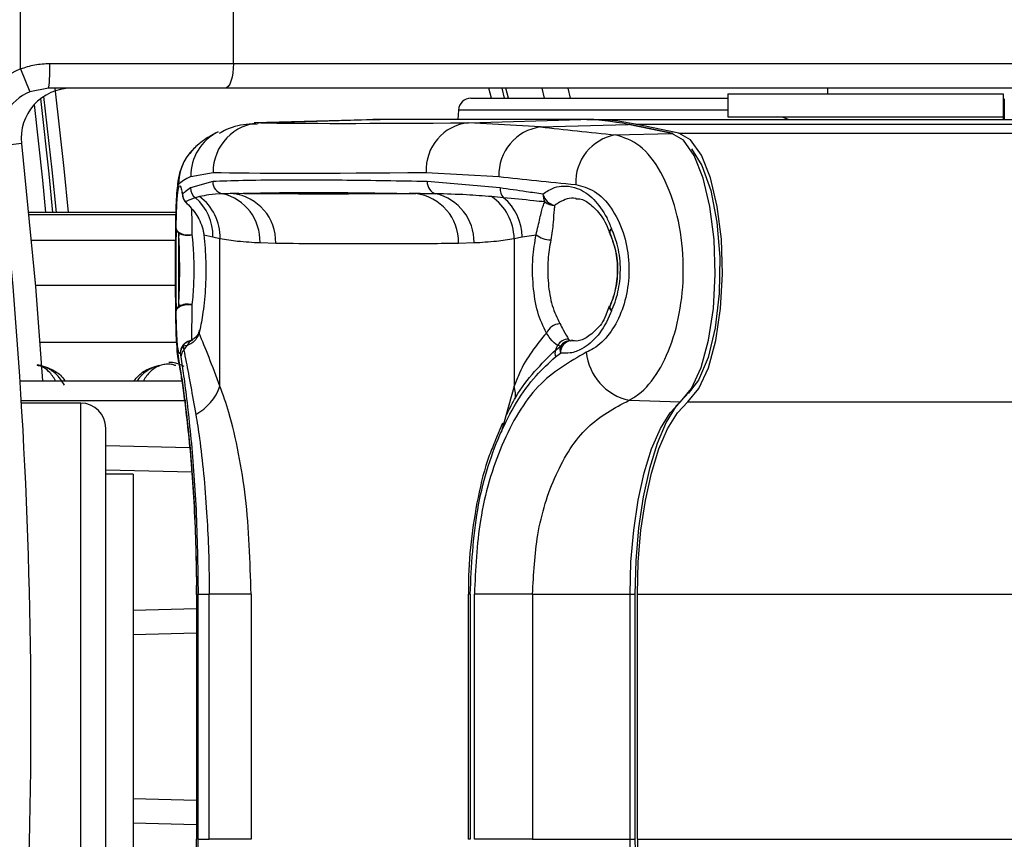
# Model space of a CAD drawing. Header units: millimetres. Extents: x 20 to 26560, y 40 to 17955.
# Tile 67 of 90: x 10138 to 10217, y 13077 to 13143. Entities that reach past the tile are written whole.
import ezdxf

# ---------------------------------------------------------------- set-up
doc = ezdxf.new("R2010")
doc.units = ezdxf.units.MM
doc.header["$LTSCALE"] = 2
doc.layers.add('COMPONENT_GEOMETRY', color=7, linetype='Continuous')
doc.styles.add('SLDTEXTSTYLE0', font='TXT', dxfattribs={"width": 0.75})
doc.dimstyles.new('SLDDIMSTYLE0', dxfattribs={"dimtxt": 150, "dimasz": 6.604, "dimexe": 0, "dimexo": 0.0625, "dimgap": 37.5, "dimtad": 0, "dimtih": 1, "dimtoh": 1, "dimdec": 1, "dimrnd": 1e-09, "dimzin": 12, "dimdsep": 46, "dimtxsty": 'SLDTEXTSTYLE0', "dimsah": 1, "dimcen": 0.09, "dimadec": 0, "dimazin": 3, "dimtfac": 1, "dimtdec": 1, "dimtofl": 0, "dimtmove": 0, "dimatfit": 3, "dimfxl": 1, "dimfrac": 2, "dimtolj": 1, "dimtzin": 12, "dimarcsym": 0})
doc.dimstyles.new('SLDDIMSTYLE1', dxfattribs={"dimtxt": 150, "dimasz": 6.604, "dimexe": 0, "dimexo": 0.0625, "dimgap": 37.5, "dimtad": 0, "dimtih": 1, "dimtoh": 1, "dimdec": 0, "dimrnd": 1e-09, "dimzin": 12, "dimdsep": 46, "dimtxsty": 'SLDTEXTSTYLE0', "dimsah": 1, "dimcen": 0.09, "dimadec": 0, "dimazin": 3, "dimtfac": 1, "dimtdec": 0, "dimtofl": 0, "dimtmove": 0, "dimatfit": 3, "dimfxl": 1, "dimfrac": 2, "dimtolj": 1, "dimtzin": 12, "dimarcsym": 0})

# ---------------------------------------------------------------- blocks, each defined once
blk = doc.blocks.new('_D')
at = {"layer": 'COMPONENT_GEOMETRY', "color": 7}
for p, q in [((17865.6, 13084.212), (17865.6, 8497.887)), ((9988.309, 12387.674), (9988.309, 8497.887)), ((13516.017, 8720.278), (13470.314, 8720.278)), ((13470.314, 8720.278), (13470.314, 8482.153)), ((14337.892, 8720.278), (14383.595, 8720.278)), ((14383.595, 8720.278), (14383.595, 8482.153)), ((9988.309, 8504.237), (13399.568, 8504.237)), ((17865.6, 8504.237), (14454.34, 8504.237)), ((13470.314, 8482.153), (13516.017, 8482.153)), ((14383.595, 8482.153), (14337.892, 8482.153))]:
    blk.add_line(p, q, dxfattribs=at)
for points in [[(9988.309, 8504.237), (9994.913, 8503.221), (9994.913, 8505.253)], [(17865.6, 8504.237), (17858.996, 8505.253), (17858.996, 8503.221)]]:
    blk.add_solid(points, dxfattribs=at)
at = {"layer": 'COMPONENT_GEOMETRY', "color": 7, "char_height": 150, "attachment_point": 1, "style": 'SLDTEXTSTYLE0'}
for s, insert in [('12\'11.06"', (13516.017, 8675.513)), ('3938.6mm', (13434.663, 8451.086))]:
    blk.add_mtext(s, dxfattribs=dict(at, insert=insert))
blk = doc.blocks.new('_D_1')
at = {"layer": 'COMPONENT_GEOMETRY', "color": 7}
for p, q in [((9577.371, 17955.111), (9531.668, 17955.111)), ((9531.668, 17955.111), (9531.668, 17716.986)), ((10399.246, 17955.111), (10444.95, 17955.111)), ((10444.95, 17955.111), (10444.95, 17716.986)), ((2111.018, 13089.292), (2111.018, 17745.419)), ((17865.6, 13089.292), (17865.6, 17745.419)), ((2111.018, 17739.069), (9460.923, 17739.069)), ((17865.6, 17739.069), (10515.695, 17739.069)), ((9531.668, 17716.986), (9577.371, 17716.986)), ((10444.95, 17716.986), (10399.246, 17716.986))]:
    blk.add_line(p, q, dxfattribs=at)
for points in [[(2111.018, 17739.069), (2117.622, 17738.053), (2117.622, 17740.085)], [(17865.6, 17739.069), (17858.996, 17740.085), (17858.996, 17738.053)]]:
    blk.add_solid(points, dxfattribs=at)
at = {"layer": 'COMPONENT_GEOMETRY', "color": 7, "char_height": 150, "attachment_point": 1, "style": 'SLDTEXTSTYLE0'}
for s, insert in [('25\'10.13"', (9577.371, 17910.346)), ('7877mm', (9579.142, 17685.919))]:
    blk.add_mtext(s, dxfattribs=dict(at, insert=insert))

msp = doc.modelspace()

# ---------------------------------------------------------------- linework, layer by layer
at = {"color": 7, "linetype": 'Continuous', "lineweight": 25}
for p, q in [((10137.875, 13138.813), (10137.875, 13149.252)), ((10154.976, 13139.252), (10154.976, 13149.252)), ((10140.221, 13139.252), (10154.976, 13139.252)), ((10154.976, 13139.252), (10239.792, 13139.252)), ((10137.875, 13138.813), (10138.626, 13136.959)), ((10140.127, 13137.252), (10138.626, 13136.959)), ((10154.292, 13137.252), (10140.127, 13137.252)), ((10239.108, 13137.252), (10154.292, 13137.252)), ((10177.072, 13136.452), (10176.859, 13137.252)), ((10179.97, 13136.452), (10179.761, 13137.252)), ((10181.828, 13137.252), (10182.035, 13136.452)), ((10194.691, 13136.802), (10194.691, 13134.952)), ((10194.691, 13136.802), (10216.797, 13136.802)), ((10202.691, 13137.252), (10202.691, 13136.802)), ((10202.691, 13137.252), (10202.691, 13136.802)), ((10216.797, 13136.802), (10216.797, 13134.952)), ((10174.039, 13136.452), (10194.691, 13136.452)), ((10216.896, 13136.404), (10216.797, 13136.247)), ((10216.896, 13136.404), (10216.896, 13134.752)), ((10173.04, 13135.504), (10173.001, 13134.752)), ((10165.653, 13134.728), (10156.644, 13134.477)), ((10157.164, 13134.485), (10166.175, 13134.736)), ((10182.877, 13134.736), (10166.175, 13134.736)), ((10166.19, 13134.736), (10166.175, 13134.736)), ((10182.892, 13134.736), (10166.19, 13134.736)), ((10183.455, 13134.752), (10166.754, 13134.752)), ((10173.866, 13134.485), (10182.877, 13134.736)), ((10179.647, 13134.15), (10173.866, 13134.485)), ((10179.647, 13134.15), (10186.694, 13134.346)), ((10182.892, 13134.736), (10182.877, 13134.736)), ((10183.455, 13134.752), (11635.267, 13134.752)), ((10190.181, 13133.633), (10186.694, 13134.346)), ((10190.302, 13133.623), (10186.815, 13134.336)), ((10190.76, 13133.649), (10187.273, 13134.362)), ((10187.273, 13134.362), (11657.208, 13134.362)), ((10194.691, 13134.952), (10216.797, 13134.952)), ((10185.674, 13133.508), (10190.181, 13133.633)), ((10151.544, 13130.161), (10153.338, 13130.486)), ((10170.463, 13130.486), (10176.292, 13130.161)), ((10153.307, 13129.756), (10151.523, 13129.245)), ((10176.386, 13129.245), (10170.54, 13129.756)), ((10152.236, 13128.547), (10151.913, 13128.459)), ((10176.675, 13128.459), (10175.706, 13128.547)), ((10150.363, 13127.267), (10138.531, 13127.267)), ((10185.2, 13125.628), (10185.213, 13125.576)), ((10152.602, 13125.486), (10153.321, 13125.313)), ((10153.321, 13125.313), (10153.893, 13125.183)), ((10153.893, 13113.313), (10153.893, 13125.183)), ((10157.109, 13124.85), (10158.368, 13124.807)), ((10173.048, 13124.807), (10174.307, 13124.85)), ((10177.523, 13125.183), (10178.169, 13125.313)), ((10177.523, 13125.183), (10177.523, 13113.313)), ((10178.169, 13125.313), (10179.281, 13125.486)), ((10185.153, 13119.758), (10184.883, 13119.014)), ((10185.203, 13119.732), (10185.215, 13119.784)), ((10181.887, 13117.1), (10182.055, 13116.972)), ((10182.055, 13116.972), (10182.453, 13116.977)), ((10151.266, 13116.593), (10150.925, 13116.534)), ((10150.925, 13116.534), (10150.986, 13116.221)), ((10180.854, 13116.221), (10181.26, 13116.534)), ((10181.26, 13116.534), (10181.003, 13116.593)), ((10150.701, 13115.977), (10150.75, 13115.661)), ((10180.837, 13115.662), (10181.238, 13115.977)), ((10137.832, 13113.752), (10150.91, 13113.752)), ((10137.933, 13112.152), (10151.144, 13112.152)), ((10186.753, 13112.179), (10190.893, 13112.068)), ((10142.709, 13111.952), (10137.945, 13111.952)), ((10144.709, 13063.552), (10144.709, 13109.952)), ((10176.574, 13110.34), (10176.03, 13108.992)), ((10144.709, 13108.553), (10151.452, 13108.376)), ((10146.909, 13106.252), (10144.709, 13106.252)), ((10146.909, 13106.252), (10146.909, 13067.252)), ((10151.997, 13096.599), (10151.997, 13076.904)), ((10151.997, 13096.599), (10152.04, 13096.599)), ((10152.04, 13096.599), (10152.04, 13076.904)), ((10152.136, 13076.904), (10152.136, 13096.599)), ((10152.136, 13096.599), (10153.027, 13096.599)), ((10156.393, 13096.599), (10153.027, 13096.599)), ((10153.027, 13076.904), (10153.027, 13096.599)), ((10156.393, 13096.599), (10156.393, 13076.904)), ((10173.839, 13096.599), (10173.839, 13076.904)), ((10173.985, 13096.599), (10173.839, 13096.599)), ((10173.985, 13096.599), (10173.985, 13076.904)), ((10174.325, 13076.904), (10174.325, 13096.599)), ((10179.001, 13096.599), (10174.325, 13096.599)), ((10179.001, 13096.599), (10186.835, 13096.599)), ((10179.001, 13096.599), (10179.001, 13076.904)), ((10186.835, 13076.904), (10186.835, 13096.599)), ((10187.245, 13076.904), (10187.245, 13096.599)), ((10187.419, 13076.904), (10187.419, 13096.599)), ((10151.997, 13093.466), (10146.909, 13093.333)), ((10146.909, 13080.171), (10151.997, 13080.038)), ((10151.986, 13076.905), (10151.985, 13076.092)), ((10152.136, 13076.904), (10153.027, 13076.904)), ((10156.393, 13076.904), (10153.027, 13076.904)), ((10173.985, 13076.904), (10173.839, 13076.904)), ((10179.001, 13076.904), (10174.325, 13076.904)), ((10179.001, 13076.904), (10186.835, 13076.904))]:
    msp.add_line(p, q, dxfattribs=at)
at = {"color": 8, "linetype": 'Continuous', "lineweight": 25}
for p, q in [((10175.699, 13136.452), (10175.485, 13137.252)), ((10176.52, 13137.252), (10176.733, 13136.452)), ((10194.691, 13135.504), (10173.04, 13135.504)), ((10157.164, 13134.485), (10156.886, 13134.434)), ((10190.76, 13133.649), (11961.524, 13133.649)), ((10137.951, 13132.809), (10136.173, 13132.611)), ((10150.363, 13127.267), (10138.531, 13127.267)), ((10138.545, 13127.123), (10150.36, 13127.123)), ((10150.333, 13125.013), (10138.746, 13125.013)), ((10150.327, 13121.403), (10139.063, 13121.403)), ((10150.406, 13116.828), (10139.42, 13116.828)), ((10177.523, 13113.313), (10176.483, 13109.604)), ((10142.709, 13061.552), (10142.709, 13111.952)), ((10191.473, 13112.052), (11976.102, 13112.052)), ((10151.619, 13106.394), (10144.709, 13106.575)), ((10186.835, 13096.599), (10187.245, 13096.599)), ((10187.419, 13096.599), (10257.199, 13096.599)), ((10146.909, 13095.31), (10151.997, 13095.443)), ((10151.997, 13078.06), (10146.909, 13078.194)), ((10151.998, 13076.904), (10152.04, 13076.904)), ((10186.835, 13076.904), (10187.245, 13076.904)), ((10187.419, 13076.904), (10257.199, 13076.904))]:
    msp.add_line(p, q, dxfattribs=at)
at = {"color": 7, "linetype": 'Continuous', "lineweight": 25, "flags": 128}
for points in [[(10154.976, 13139.252), (10154.963, 13138.862), (10154.924, 13138.486), (10154.861, 13138.141), (10154.776, 13137.838), (10154.672, 13137.589), (10154.554, 13137.404), (10154.426, 13137.29), (10154.292, 13137.252)], [(10139.725, 13136.591), (10140.379, 13130.711), (10140.724, 13127.267)], [(10166.175, 13134.736), (10165.698, 13134.73), (10165.653, 13134.728)], [(10165.943, 13134.734), (10166.276, 13134.746), (10166.754, 13134.752)], [(10186.815, 13134.336), (10186.806, 13134.337), (10186.694, 13134.346)], [(10190.893, 13112.068), (10191.778, 13113.131), (10192.543, 13114.814), (10193.137, 13117.007), (10193.523, 13119.568), (10193.674, 13122.33), (10193.583, 13125.115), (10193.253, 13127.742), (10192.707, 13130.04), (10191.98, 13131.86), (10191.12, 13133.084), (10190.181, 13133.633)], [(10190.302, 13133.623), (10190.293, 13133.624), (10190.181, 13133.633)], [(10191.473, 13112.052), (10192.36, 13113.117), (10193.125, 13114.803), (10193.721, 13116.999), (10194.107, 13119.563), (10194.259, 13122.33), (10194.166, 13125.119), (10193.836, 13127.749), (10193.29, 13130.05), (10192.562, 13131.873), (10191.7, 13133.099), (10190.76, 13133.649)], [(10137.951, 13132.809), (10139.07, 13121.326), (10139.632, 13113.752)], [(10191.764, 13132.378), (10192.595, 13131.056), (10193.308, 13129.027), (10193.8, 13126.5), (10194.033, 13123.674), (10193.989, 13120.769), (10193.672, 13118.013), (10193.105, 13115.623), (10192.334, 13113.787), (10191.504, 13112.718)], [(10150.886, 13128.747), (10150.896, 13128.586), (10150.899, 13128.567)], [(10151.114, 13128.118), (10151.165, 13128.053), (10151.206, 13128.011)], [(10150.371, 13125.979), (10150.402, 13125.864), (10150.484, 13125.755), (10150.611, 13125.657), (10150.777, 13125.576), (10150.974, 13125.516), (10151.192, 13125.479), (10151.419, 13125.469), (10151.643, 13125.485)], [(10150.371, 13119.373), (10150.402, 13119.488), (10150.484, 13119.597), (10150.611, 13119.695), (10150.777, 13119.776), (10150.974, 13119.836), (10151.192, 13119.873), (10151.419, 13119.883), (10151.643, 13119.867)], [(10150.573, 13115.241), (10150.555, 13115.332), (10150.496, 13116.041)], [(10191.419, 13112.647), (10190.544, 13111.731), (10189.733, 13110.412), (10189.006, 13108.723), (10188.382, 13106.711), (10187.879, 13104.429), (10187.51, 13101.938), (10187.284, 13099.305), (10187.208, 13096.599)], [(10186.835, 13096.599), (10186.908, 13099.207), (10187.126, 13101.746), (10187.481, 13104.147), (10187.966, 13106.346), (10188.567, 13108.286), (10189.268, 13109.913), (10190.051, 13111.185), (10190.893, 13112.068)], [(10187.419, 13096.599), (10187.492, 13099.205), (10187.709, 13101.741), (10188.065, 13104.139), (10188.549, 13106.337), (10189.15, 13108.274), (10189.85, 13109.9), (10190.631, 13111.17), (10191.473, 13112.052)], [(10190.893, 13061.436), (10190.051, 13062.319), (10189.268, 13063.591), (10188.567, 13065.218), (10187.966, 13067.157), (10187.481, 13069.357), (10187.126, 13071.758), (10186.908, 13074.296), (10186.835, 13076.904)], [(10187.208, 13076.904), (10187.284, 13074.199), (10187.51, 13071.565), (10187.879, 13069.074), (10188.382, 13066.792), (10189.006, 13064.78), (10189.733, 13063.092), (10190.544, 13061.772), (10191.419, 13060.857)], [(10187.419, 13076.904), (10187.492, 13074.299), (10187.709, 13071.763), (10188.065, 13069.364), (10188.549, 13067.167), (10189.15, 13065.23), (10189.85, 13063.604), (10190.631, 13062.333), (10191.473, 13061.451)]]:
    msp.add_lwpolyline(points, dxfattribs=at)
at = {"color": 8, "linetype": 'Continuous', "lineweight": 25, "flags": 128}
for points in [[(10141.728, 13127.267), (10141.373, 13130.815), (10140.652, 13137.252)], [(10138.963, 13135.938), (10139.629, 13129.869), (10139.888, 13127.267)], [(10140.475, 13127.267), (10140.163, 13130.391), (10139.494, 13136.427)], [(10185.187, 13125.638), (10185.179, 13125.665), (10185.185, 13125.763), (10185.24, 13125.872), (10185.34, 13125.988)], [(10185.344, 13119.373), (10185.243, 13119.488), (10185.188, 13119.597), (10185.182, 13119.695), (10185.189, 13119.719)]]:
    msp.add_lwpolyline(points, dxfattribs=at)
at = {"color": 7, "linetype": 'Continuous', "lineweight": 25}
for centre, radius, start, end in [((10129.492, 13138.753), 10.741, 351.96611, 2.66233), ((10140.127, 13133.252), 6, 112.04166, 186.35649), ((10140.127, 13133.252), 4, 112.04166, 186.35649), ((10141.927, 13133.252), 4, 90, 186.35649), ((10174.039, 13135.452), 1, 90, 177), ((10157.307, 13130.518), 3.969, 92.05263, 180.46411), ((10174.238, 13130.72), 3.783, 95.64756, 183.54793), ((10182.863, 13115.708), 19.028, 78.38396, 89.95816), ((10183.441, 13115.722), 19.03, 78.38396, 89.95816), ((10198.691, 13132.952), 2, 64.15807, 90), ((10180.193, 13130.286), 3.903, 98.04113, 181.83104), ((10186.337, 13129.696), 3.869, 99.86918, 182.62259), ((9722.709, 13086.752), 416, 353.64351, 6.35649), ((10154.304, 13129.751), 0.998, 179.73441, 258.21804), ((10171.509, 13129.707), 0.97, 177.10208, 254.02459), ((10151.889, 13128.755), 1.003, 180.4344, 219.39471), ((10152.532, 13129.256), 1.009, 180.61347, 232.18483), ((10153.202, 13124.971), 3.909, 358.2324, 76.70766), ((10154.464, 13124.916), 3.905, 358.40394, 82.97997), ((10169.133, 13124.905), 3.916, 358.56575, 82.97168), ((10170.329, 13124.903), 3.978, 359.23476, 76.73913), ((10177.412, 13129.176), 1.028, 176.13752, 224.21336), ((10180.936, 13128.682), 1.099, 176.59944, 210.85354), ((10181.036, 13129.058), 1.237, 194.54566, 258.09543), ((10151.883, 13128.747), 1, 190.39186, 227.41759), ((10149.341, 13125.42), 3.981, 358.45717, 49.75024), ((10149.947, 13125.329), 3.949, 357.8772, 54.5742), ((10173.36, 13125.107), 4.163, 1.03586, 55.70069), ((10173.95, 13125.236), 4.22, 1.04302, 49.78363), ((10180.72, 13128.955), 1.109, 228.98886, 273.12821), ((10150.865, 13126.025), 0.496, 185.25388, 234.63986), ((10151.292, 13126.98), 1.536, 242.30516, 283.2225), ((10186.124, 13125.988), 1, 200.32361, 204.33157), ((10185.702, 13125.64), 0.502, 136.10727, 181.38942), ((10180.495, 13127.042), 1.973, 232.02746, 269.06295), ((10150.865, 13119.327), 0.496, 125.32924, 174.73485), ((10151.292, 13118.371), 1.536, 76.80001, 117.70529), ((10186.127, 13119.373), 1, 155.72459, 159.73907), ((10185.704, 13119.72), 0.501, 178.66859, 223.98294), ((10181.331, 13116.993), 1.357, 96.23586, 154.1316), ((10151.699, 13115.977), 1, 102.95219, 140.51791), ((10181.894, 13116.063), 1.037, 90.38884, 149.24357), ((10182.224, 13116), 0.986, 99.88504, 181.35923), ((10182.081, 13115.984), 0.988, 91.53546, 146.20828), ((10151.593, 13115.942), 0.892, 138.45893, 177.76487), ((10151.628, 13115.621), 0.878, 136.94125, 177.38082), ((10147.913, 13118.826), 4.029, 319.71001, 326.33721), ((10181.639, 13115.916), 0.842, 158.76078, 197.58797), ((10178.164, 13117.511), 2.984, 334.38713, 342.0789), ((10182.08, 13116.222), 0.876, 159.17101, 196.25751), ((10187.715, 13116.499), 4.426, 185.94116, 257.45029), ((10149.99, 13114.693), 4.14, 298.31304, 340.5252), ((10142.709, 13109.952), 2, 0, 90)]:
    msp.add_arc(centre, radius, start, end, dxfattribs=at)
at = {"color": 8, "linetype": 'Continuous', "lineweight": 25}
for centre, radius, start, end in [((10155.502, 13130.202), 3.958, 116.43999, 180.59533), ((10154.549, 13129.534), 3.98, 136.89073, 180.21465), ((10151.677, 13116.115), 0.861, 103.58106, 150.86153), ((10152.006, 13116.315), 0.79, 116.2263, 159.39636), ((10151.691, 13115.983), 0.99, 140.06164, 180.3688), ((10175.298, 13112.621), 2.33, 351.19367, 17.26295)]:
    msp.add_arc(centre, radius, start, end, dxfattribs=at)
at = {"color": 7, "linetype": 'Continuous', "lineweight": 25}
for centre, major_axis, ratio, start_param, end_param in [((10312.011, 13138.567), (157.8, 3.883), 0.008952, 3.335161, 3.645822), ((10312.106, 13140.655), (157.8, 0.118), 0.074688, 3.716135, 3.783006), ((10312.109, 13134.568), (161.8, 3.883), 0.008731, 3.335172, 3.645832), ((10312.109, 13136.666), (161.799, 7.69), 0.055202, 3.01533, 3.0822), ((10312.109, 13136.666), (161.8, 0.118), 0.072841, 3.716138, 3.783009)]:
    msp.add_ellipse(centre, major_axis=major_axis, ratio=ratio, start_param=start_param, end_param=end_param, dxfattribs=at)
for points, knots in [([(10137.875, 13138.813), (10138.249, 13138.939), (10139.011, 13139.195), (10139.813, 13139.233), (10140.221, 13139.252)], [0, 0, 0, 0, 0.491209, 1, 1, 1, 1]), ([(10156.871, 13134.356), (10156.657, 13134.361), (10155.857, 13134.379), (10154.803, 13134.178), (10154.027, 13133.727), (10153.836, 13133.616)], [0, 0, 0, 0, 0.215635, 0.806192, 1, 1, 1, 1]), ([(10216.796, 13134.952), (10216.796, 13134.943), (10216.796, 13134.932), (10216.796, 13134.781), (10216.796, 13134.752)], [0, 0, 0, 0, 0.803632, 1, 1, 1, 1]), ([(10153.71, 13133.732), (10153.544, 13133.644), (10152.997, 13133.355), (10152.331, 13132.928), (10151.802, 13132.41), (10151.671, 13132.282)], [0, 0, 0, 0, 0.248139, 0.813928, 1, 1, 1, 1]), ([(10186.753, 13112.179), (10187.006, 13112.327), (10187.859, 13112.826), (10189.167, 13114.391), (10190.385, 13117.112), (10191.081, 13120.39), (10191.179, 13123.972), (10190.608, 13127.555), (10189.38, 13130.638), (10187.654, 13132.873), (10186.333, 13133.297), (10185.674, 13133.508)], [0, 0, 0, 0, 0.049826, 0.167561, 0.280578, 0.391781, 0.505299, 0.624319, 0.748663, 0.874604, 1, 1, 1, 1]), ([(10151.702, 13132.281), (10151.538, 13132.107), (10151.178, 13131.725), (10150.842, 13131.052), (10150.633, 13130.422), (10150.514, 13129.828), (10150.426, 13129.054), (10150.369, 13127.892), (10150.337, 13126.099), (10150.326, 13124.505), (10150.326, 13123.502), (10150.326, 13123.224)], [0, 0, 0, 0, 0.0607074, 0.1334523, 0.1971651, 0.2621862, 0.3680373, 0.5769772, 0.7499282, 0.9309395, 1, 1, 1, 1]), ([(10150.496, 13116.041), (10150.462, 13116.316), (10150.392, 13116.865), (10150.346, 13118.6), (10150.326, 13120.753), (10150.323, 13123.072), (10150.33, 13125.268), (10150.354, 13127.179), (10150.407, 13128.645), (10150.485, 13129.362), (10150.55, 13129.482), (10150.57, 13129.519)], [0, 0, 0, 0, 0.1262227, 0.2516308, 0.3718255, 0.4850058, 0.594424, 0.7051569, 0.8213241, 0.9443859, 1, 1, 1, 1]), ([(10170.54, 13129.756), (10168.299, 13129.795), (10163.815, 13129.873), (10159.079, 13129.885), (10155.564, 13129.846), (10154.06, 13129.786), (10153.307, 13129.756)], [0, 0, 0, 0, 0.287942, 0.575885, 0.787474, 1, 1, 1, 1]), ([(10182.472, 13129.519), (10182.985, 13129.388), (10184.007, 13129.128), (10185.362, 13127.732), (10186.338, 13125.784), (10186.796, 13123.503), (10186.718, 13121.218), (10186.161, 13119.137), (10185.196, 13117.42), (10184.173, 13116.444), (10183.51, 13116.134), (10183.313, 13116.041)], [0, 0, 0, 0, 0.128283, 0.255896, 0.379754, 0.496488, 0.607307, 0.716724, 0.829647, 0.949094, 1, 1, 1, 1]), ([(10150.371, 13125.979), (10150.373, 13126.079), (10150.386, 13126.859), (10150.426, 13128.118), (10150.513, 13129.085), (10150.633, 13129.481), (10150.758, 13129.358), (10150.853, 13128.907), (10150.886, 13128.747)], [0, 0, 0, 0, 0.0335359, 0.2636153, 0.4938798, 0.6465072, 0.8743739, 1, 1, 1, 1]), ([(10150.824, 13128.901), (10150.823, 13128.903), (10150.816, 13128.92), (10150.854, 13128.814), (10150.888, 13128.605), (10150.904, 13128.51)], [0, 0, 0, 0, 0.088766, 0.586898, 1, 1, 1, 1]), ([(10151.523, 13129.245), (10151.375, 13129.143), (10151.136, 13128.978), (10150.955, 13128.811), (10150.886, 13128.747)], [0, 0, 0, 0, 0.618367, 1, 1, 1, 1]), ([(10154.101, 13128.775), (10153.723, 13128.755), (10153.051, 13128.721), (10152.484, 13128.6), (10152.236, 13128.547)], [0, 0, 0, 0, 0.562494, 1, 1, 1, 1]), ([(10154.941, 13128.792), (10154.783, 13128.788), (10154.495, 13128.781), (10154.223, 13128.777), (10154.101, 13128.775)], [0, 0, 0, 0, 0.550084, 1, 1, 1, 1]), ([(10154.941, 13128.792), (10156.387, 13128.829), (10159.016, 13128.897), (10164.238, 13128.877), (10168, 13128.817), (10169.612, 13128.792)], [0, 0, 0, 0, 0.411197, 0.74781, 1, 1, 1, 1]), ([(10169.612, 13128.792), (10169.256, 13128.789), (10167.253, 13128.77), (10163.601, 13128.752), (10159.066, 13128.757), (10156.18, 13128.782), (10154.941, 13128.792)], [0, 0, 0, 0, 0.072703, 0.409757, 0.746813, 1, 1, 1, 1]), ([(10171.242, 13128.775), (10170.939, 13128.777), (10170.389, 13128.782), (10169.853, 13128.789), (10169.612, 13128.792)], [0, 0, 0, 0, 0.5500844, 1, 1, 1, 1]), ([(10175.706, 13128.547), (10175.034, 13128.6), (10173.498, 13128.721), (10172.054, 13128.755), (10171.242, 13128.775)], [0, 0, 0, 0, 0.437506, 1, 1, 1, 1]), ([(10179.838, 13128.747), (10179.39, 13128.811), (10178.213, 13128.978), (10177.084, 13129.143), (10176.386, 13129.245)], [0, 0, 0, 0, 0.381291, 1, 1, 1, 1]), ([(10179.838, 13128.747), (10179.978, 13128.848), (10180.548, 13129.26), (10181.496, 13129.489), (10182.754, 13129.235), (10183.925, 13128.442), (10184.836, 13127.203), (10185.217, 13126.285), (10185.34, 13125.988)], [0, 0, 0, 0, 0.075381, 0.307278, 0.457792, 0.683201, 0.897773, 1, 1, 1, 1]), ([(10151.913, 13128.459), (10151.664, 13128.372), (10151.361, 13128.267), (10151.151, 13128.141), (10151.114, 13128.118)], [0, 0, 0, 0, 0.823891, 1, 1, 1, 1]), ([(10151.114, 13128.118), (10151.435, 13127.798), (10152.01, 13127.224), (10152.488, 13126.165), (10152.586, 13125.583), (10152.602, 13125.486)], [0, 0, 0, 0, 0.512573, 0.919491, 1, 1, 1, 1]), ([(10179.992, 13128.118), (10179.691, 13128.151), (10178.54, 13128.277), (10177.467, 13128.381), (10176.675, 13128.459)], [0, 0, 0, 0, 0.261932, 1, 1, 1, 1]), ([(10179.281, 13125.486), (10179.391, 13125.948), (10179.611, 13126.878), (10179.78, 13127.676), (10179.941, 13128.012), (10179.992, 13128.118)], [0, 0, 0, 0, 0.402486, 0.811277, 1, 1, 1, 1]), ([(10182.487, 13128.359), (10182.552, 13128.368), (10182.881, 13128.413), (10183.535, 13128.076), (10184.424, 13127.196), (10184.984, 13126.276), (10185.17, 13125.67), (10185.181, 13125.636)], [0, 0, 0, 0, 0.076831, 0.384202, 0.674154, 0.981972, 1, 1, 1, 1]), ([(10180.78, 13127.848), (10180.76, 13127.735), (10180.694, 13127.372), (10180.689, 13126.51), (10180.539, 13125.553), (10180.463, 13125.069)], [0, 0, 0, 0, 0.181902, 0.586109, 1, 1, 1, 1]), ([(10150.371, 13125.979), (10150.364, 13125.583), (10150.348, 13124.654), (10150.342, 13122.934), (10150.346, 13121.086), (10150.359, 13119.94), (10150.37, 13119.417), (10150.371, 13119.373)], [0, 0, 0, 0, 0.199795, 0.468728, 0.722945, 0.976363, 1, 1, 1, 1]), ([(10150.578, 13125.62), (10150.57, 13125.175), (10150.554, 13124.251), (10150.55, 13122.609), (10150.555, 13121.014), (10150.571, 13120.148), (10150.578, 13119.732)], [0, 0, 0, 0, 0.2482039, 0.5151533, 0.7665748, 1, 1, 1, 1]), ([(10150.578, 13119.732), (10150.604, 13120.307), (10150.656, 13121.453), (10150.661, 13123.392), (10150.623, 13124.781), (10150.586, 13125.461), (10150.578, 13125.62)], [0, 0, 0, 0, 0.309754, 0.61629, 0.910258, 1, 1, 1, 1]), ([(10185.203, 13119.732), (10185.235, 13119.8), (10185.486, 13120.347), (10185.811, 13121.502), (10185.874, 13123.203), (10185.627, 13124.61), (10185.322, 13125.338), (10185.2, 13125.628)], [0, 0, 0, 0, 0.040118, 0.323375, 0.584277, 0.834681, 1, 1, 1, 1]), ([(10185.2, 13125.628), (10185.41, 13125.051), (10185.828, 13123.904), (10185.864, 13121.964), (10185.561, 13120.574), (10185.271, 13119.892), (10185.203, 13119.732)], [0, 0, 0, 0, 0.3101487, 0.6161475, 0.9098568, 1, 1, 1, 1]), ([(10185.344, 13119.373), (10185.364, 13119.416), (10185.607, 13119.936), (10185.967, 13121.076), (10186.119, 13122.917), (10185.891, 13124.646), (10185.506, 13125.583), (10185.34, 13125.988)], [0, 0, 0, 0, 0.023022, 0.27511, 0.528003, 0.796138, 1, 1, 1, 1]), ([(10151.643, 13125.485), (10151.659, 13125.333), (10151.728, 13124.685), (10151.801, 13123.36), (10151.792, 13121.508), (10151.693, 13120.416), (10151.643, 13119.867)], [0, 0, 0, 0, 0.089932, 0.383867, 0.69008, 1, 1, 1, 1]), ([(10152.602, 13125.486), (10152.664, 13124.774), (10152.788, 13123.35), (10152.736, 13121.053), (10152.522, 13119.028), (10152.317, 13118.042), (10152.221, 13117.585)], [0, 0, 0, 0, 0.258525, 0.516611, 0.775905, 1, 1, 1, 1]), ([(10153.893, 13125.183), (10154.366, 13125.108), (10155.437, 13124.94), (10156.51, 13124.882), (10157.109, 13124.85)], [0, 0, 0, 0, 0.441401, 1, 1, 1, 1]), ([(10158.368, 13124.807), (10159.607, 13124.797), (10162.495, 13124.772), (10167.033, 13124.767), (10170.687, 13124.785), (10172.692, 13124.804), (10173.048, 13124.807)], [0, 0, 0, 0, 0.253188, 0.590242, 0.927296, 1, 1, 1, 1]), ([(10174.307, 13124.85), (10174.906, 13124.882), (10175.979, 13124.94), (10177.05, 13125.108), (10177.523, 13125.183)], [0, 0, 0, 0, 0.558599, 1, 1, 1, 1]), ([(10180.11, 13117.585), (10179.856, 13118.123), (10179.351, 13119.196), (10179.011, 13121.359), (10178.965, 13123.554), (10179.181, 13124.872), (10179.281, 13125.486)], [0, 0, 0, 0, 0.259902, 0.517867, 0.775557, 1, 1, 1, 1]), ([(10180.463, 13125.069), (10180.376, 13124.546), (10180.19, 13123.421), (10180.23, 13121.557), (10180.521, 13119.719), (10180.963, 13118.801), (10181.184, 13118.342)], [0, 0, 0, 0, 0.224822, 0.483445, 0.741569, 1, 1, 1, 1]), ([(10150.326, 13123.224), (10150.325, 13122.811), (10150.323, 13121.715), (10150.333, 13119.953), (10150.347, 13118.155), (10150.427, 13116.572), (10150.415, 13115.89), (10150.566, 13115.294), (10150.573, 13115.266)], [0, 0, 0, 0, 0.121879, 0.322928, 0.527361, 0.742931, 0.988085, 1, 1, 1, 1]), ([(10150.701, 13115.977), (10150.69, 13115.967), (10150.623, 13115.905), (10150.537, 13116.133), (10150.448, 13116.959), (10150.398, 13118.007), (10150.378, 13119.001), (10150.371, 13119.373)], [0, 0, 0, 0, 0.059371, 0.368067, 0.547994, 0.831013, 1, 1, 1, 1]), ([(10185.344, 13119.373), (10185.319, 13119.309), (10185.036, 13118.563), (10184.308, 13117.312), (10183.134, 13116.319), (10182.081, 13115.933), (10181.502, 13115.963), (10181.238, 13115.977)], [0, 0, 0, 0, 0.028104, 0.329399, 0.630932, 0.832233, 1, 1, 1, 1]), ([(10184.883, 13119.014), (10184.883, 13119.014), (10184.692, 13118.488), (10184.077, 13117.77), (10183.184, 13117.062), (10182.55, 13116.895), (10182.205, 13116.983), (10182.126, 13117.002)], [0, 0, 0, 0, 0.000193, 0.29499, 0.595793, 0.908093, 1, 1, 1, 1]), ([(10152.218, 13117.814), (10152.211, 13117.768), (10152.157, 13117.454), (10151.896, 13117.159), (10151.707, 13117.07), (10151.651, 13117.043)], [0, 0, 0, 0, 0.106234, 0.734698, 1, 1, 1, 1]), ([(10181.184, 13118.342), (10181.284, 13118.163), (10181.606, 13117.589), (10181.772, 13117.299), (10181.887, 13117.1)], [0, 0, 0, 0, 0.3117547, 1, 1, 1, 1]), ([(10152.221, 13117.585), (10152.104, 13117.337), (10151.87, 13116.844), (10151.466, 13116.676), (10151.266, 13116.593)], [0, 0, 0, 0, 0.50292, 1, 1, 1, 1]), ([(10151.691, 13117.045), (10151.636, 13117.016), (10151.54, 13116.967), (10151.518, 13116.964), (10151.508, 13116.963)], [0, 0, 0, 0, 0.582062, 1, 1, 1, 1]), ([(10153.893, 13113.313), (10153.591, 13114.116), (10152.978, 13115.746), (10152.454, 13116.989), (10152.229, 13117.566), (10152.221, 13117.585)], [0, 0, 0, 0, 0.484656, 0.983086, 1, 1, 1, 1]), ([(10180.11, 13117.585), (10179.312, 13116.609), (10178.305, 13115.379), (10177.657, 13113.668), (10177.523, 13113.313)], [0, 0, 0, 0, 0.7923695, 1, 1, 1, 1]), ([(10181.003, 13116.593), (10180.827, 13116.726), (10180.575, 13116.915), (10180.217, 13117.43), (10180.11, 13117.585)], [0, 0, 0, 0, 0.7005046, 1, 1, 1, 1]), ([(10150.934, 13116.618), (10150.939, 13116.625), (10150.973, 13116.673), (10151.07, 13116.78), (10151.186, 13116.821), (10151.205, 13116.828)], [0, 0, 0, 0, 0.131188, 0.861987, 1, 1, 1, 1]), ([(10150.986, 13116.221), (10151.048, 13115.909), (10151.309, 13114.602), (10151.675, 13112.584), (10151.953, 13111.049)], [0, 0, 0, 0, 0.238761, 1, 1, 1, 1]), ([(10176.926, 13111.049), (10177.162, 13111.523), (10178.225, 13113.653), (10179.704, 13115.098), (10180.854, 13116.221)], [0, 0, 0, 0, 0.222458, 1, 1, 1, 1]), ([(10152.04, 13096.599), (10152.006, 13098.824), (10151.938, 13103.285), (10151.466, 13109.176), (10150.896, 13113.82), (10150.631, 13115.295), (10150.496, 13116.041)], [0, 0, 0, 0, 0.246039, 0.493344, 0.74369, 1, 1, 1, 1]), ([(10150.75, 13115.661), (10150.822, 13115.18), (10151.059, 13113.598), (10151.535, 13109.665), (10152.031, 13103.508), (10152.101, 13098.9), (10152.136, 13096.599)], [0, 0, 0, 0, 0.129083, 0.424338, 0.712561, 1, 1, 1, 1]), ([(10173.985, 13096.599), (10174.103, 13098.9), (10174.34, 13103.509), (10176.235, 13109.666), (10178.573, 13113.598), (10180.309, 13115.181), (10180.837, 13115.662)], [0, 0, 0, 0, 0.287424, 0.575721, 0.870977, 1, 1, 1, 1]), ([(10183.313, 13116.041), (10181.967, 13115.269), (10179.285, 13113.73), (10176.392, 13108.841), (10174.627, 13102.904), (10174.422, 13098.612), (10174.325, 13096.599)], [0, 0, 0, 0, 0.263204, 0.524727, 0.777185, 1, 1, 1, 1]), ([(10141.39, 13113.407), (10141.187, 13113.733), (10140.847, 13114.28), (10140.056, 13114.775), (10139.509, 13114.991), (10139.244, 13115.014), (10139.197, 13115.018)], [0, 0, 0, 0, 0.456921, 0.767867, 0.959152, 1, 1, 1, 1]), ([(10149.014, 13114.984), (10148.947, 13114.966), (10148.625, 13114.88), (10147.934, 13114.536), (10147.449, 13114.096), (10147.259, 13113.763), (10147.253, 13113.752)], [0, 0, 0, 0, 0.081369, 0.39528, 0.980228, 1, 1, 1, 1]), ([(10151.006, 13114.904), (10150.79, 13115.012), (10150.421, 13115.195), (10149.98, 13115.219), (10149.796, 13115.229)], [0, 0, 0, 0, 0.582959, 1, 1, 1, 1]), ([(10150.571, 13115.241), (10150.585, 13115.17), (10150.635, 13114.917), (10150.79, 13113.984), (10151.021, 13112.372), (10151.29, 13110.146), (10151.551, 13107.478), (10151.775, 13104.451), (10151.927, 13101.184), (10152.001, 13098.514), (10151.99, 13096.98), (10151.987, 13096.588)], [0, 0, 0, 0, 0.046093, 0.162797, 0.293907, 0.427701, 0.561238, 0.693038, 0.824661, 0.955201, 1, 1, 1, 1]), ([(10156.393, 13096.599), (10156.309, 13099.237), (10156.184, 13103.18), (10155.415, 13107.98), (10154.718, 13111.015), (10154.139, 13112.627), (10153.893, 13113.313)], [0, 0, 0, 0, 0.419372, 0.626845, 0.841167, 1, 1, 1, 1]), ([(10179.001, 13096.599), (10179.083, 13098.213), (10179.257, 13101.651), (10180.764, 13106.414), (10183.256, 13110.338), (10185.584, 13111.564), (10186.753, 13112.179)], [0, 0, 0, 0, 0.223488, 0.476086, 0.737075, 1, 1, 1, 1]), ([(10151.953, 13111.049), (10152.052, 13110.416), (10152.413, 13108.109), (10152.855, 13103.552), (10153.02, 13099.123), (10153.026, 13096.899), (10153.027, 13096.599)], [0, 0, 0, 0, 0.159037, 0.579884, 0.943274, 1, 1, 1, 1]), ([(10176.03, 13108.992), (10175.856, 13108.58), (10175.258, 13107.17), (10174.579, 13104.41), (10174.009, 13100.848), (10173.839, 13098.188), (10173.842, 13096.766), (10173.842, 13096.569)], [0, 0, 0, 0, 0.116561, 0.399143, 0.678561, 0.955462, 1, 1, 1, 1]), ([(10150.75, 13057.842), (10150.822, 13058.324), (10151.059, 13059.906), (10151.535, 13063.839), (10152.031, 13069.995), (10152.101, 13074.603), (10152.136, 13076.904)], [0, 0, 0, 0, 0.129083, 0.424338, 0.712561, 1, 1, 1, 1])]:
    msp.add_open_spline(points, degree=3, knots=knots, dxfattribs=at)
at = {"color": 8, "linetype": 'Continuous', "lineweight": 25}
for points, knots in [([(10182.503, 13128.389), (10182.483, 13128.393), (10182.028, 13128.484), (10181.427, 13128.276), (10180.908, 13127.932), (10180.78, 13127.848)], [0, 0, 0, 0, 0.033212, 0.763079, 1, 1, 1, 1]), ([(10151.612, 13127.531), (10151.613, 13127.432), (10151.614, 13127.052), (10151.632, 13126.232), (10151.642, 13125.569), (10151.643, 13125.485)], [0, 0, 0, 0, 0.235188, 0.9029023, 1, 1, 1, 1]), ([(10151.643, 13119.867), (10151.638, 13119.55), (10151.624, 13118.702), (10151.608, 13117.819), (10151.604, 13117.102), (10151.621, 13117.019), (10151.631, 13116.968)], [0, 0, 0, 0, 0.1821358, 0.4880577, 0.6829324, 1, 1, 1, 1]), ([(10140.686, 13113.752), (10140.525, 13114.013), (10140.257, 13114.446), (10139.691, 13114.864), (10139.318, 13114.977), (10139.198, 13115.013)], [0, 0, 0, 0, 0.507087, 0.841264, 1, 1, 1, 1]), ([(10139.199, 13114.996), (10139.299, 13114.989), (10139.665, 13114.96), (10140.344, 13114.704), (10141.047, 13114.307), (10141.32, 13113.906), (10141.425, 13113.752)], [0, 0, 0, 0, 0.097436, 0.355754, 0.751941, 1, 1, 1, 1]), ([(10146.981, 13113.752), (10147.222, 13114.025), (10147.627, 13114.483), (10148.371, 13114.82), (10148.752, 13114.92), (10148.833, 13114.942)], [0, 0, 0, 0, 0.536909, 0.901806, 1, 1, 1, 1]), ([(10150.336, 13114.966), (10150.254, 13114.998), (10150.055, 13115.075), (10149.675, 13115.102), (10149.227, 13115.04), (10148.741, 13114.843), (10148.163, 13114.43), (10147.9, 13114.013), (10147.736, 13113.752)], [0, 0, 0, 0, 0.077656, 0.189987, 0.302074, 0.448426, 0.654225, 1, 1, 1, 1])]:
    msp.add_open_spline(points, degree=3, knots=knots, dxfattribs=at)

# ---------------------------------------------------------------- dimensions: what is measured, and where the dimension line sits
at = {"layer": 'COMPONENT_GEOMETRY', "color": 7}
dim = msp.add_linear_dim(base=(17865.6, 17739.069), p1=(2111.018, 13086.752), p2=(17865.6, 13086.752), angle=0, dimstyle='SLDDIMSTYLE1', dxfattribs=at)
dim.commit()
dim.dimension.update_dxf_attribs({"geometry": '_D_1', "text_midpoint": (9988.309, 17739.069), "dimtype": 160})
dim = msp.add_linear_dim(base=(9988.309, 8504.237), p1=(17865.6, 13086.752), p2=(9988.309, 12390.214), dimstyle='SLDDIMSTYLE0', dxfattribs=at)
dim.commit()
dim.dimension.update_dxf_attribs({"geometry": '_D', "text_midpoint": (13926.954, 8504.237), "dimtype": 160})

doc.saveas('drawing.dxf')
